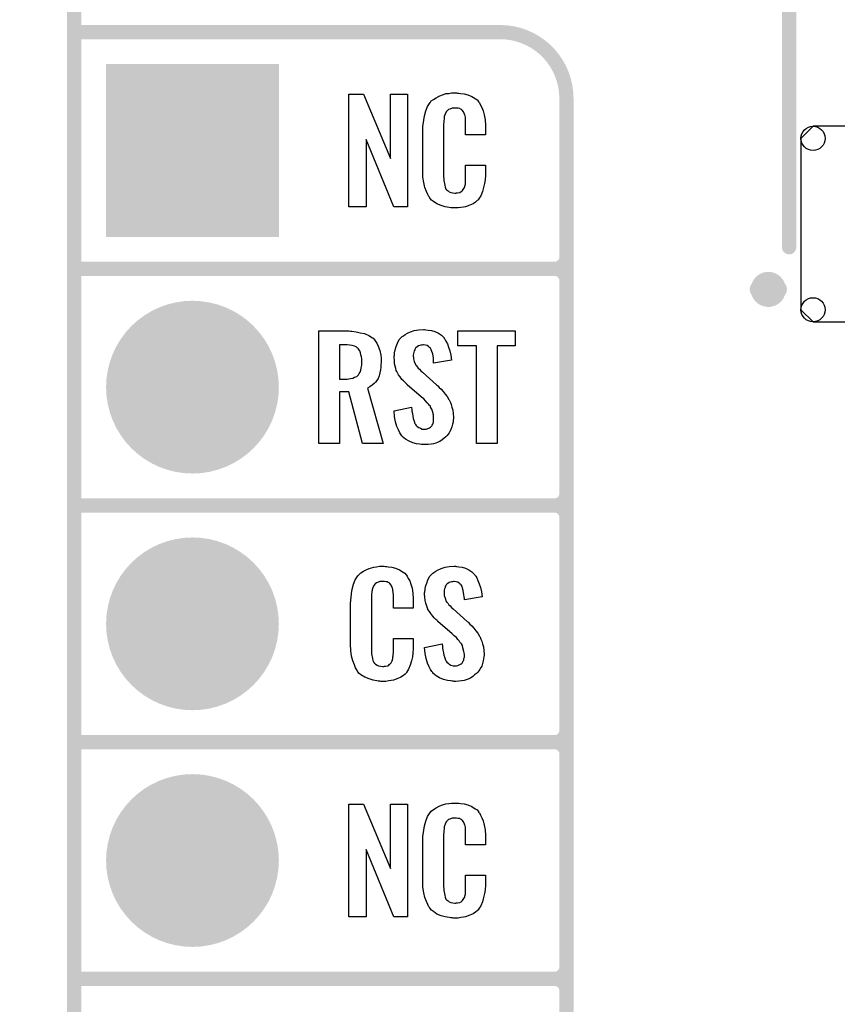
# Model space of a CAD drawing. Extents: x -0.07 to 0.95, y -0.15 to 1.54.
# Tile 2 of 13: x -0.07 to 0.27, y 0.34 to 0.76. Entities that reach past the tile are written whole.
import ezdxf

# ---------------------------------------------------------------- set-up
doc = ezdxf.new("R2010")
doc.units = 0
doc.layers.get('0').update_dxf_attribs({"linetype": 'CONTINUOUS'})
for name, color, linetype in [('gko', 6, 'CONTINUOUS'), ('gto', 2, 'CONTINUOUS'), ('gts', 1, 'CONTINUOUS')]:
    doc.layers.add(name, color=color, linetype=linetype)

# ---------------------------------------------------------------- blocks, each defined once
blk = doc.blocks.new('D33')
at = {"const_width": 0.003}
blk.add_lwpolyline([(-0.0015, 0, 1), (0.0015, 0, 1)], format="xyb", close=True, dxfattribs=at)
blk = doc.blocks.new('D64')
at = {"const_width": 0.00395}
blk.add_lwpolyline([(-0.001975, 0, 1), (0.001975, 0, 1)], format="xyb", close=True, dxfattribs=at)
blk = doc.blocks.new('D75')
blk.add_lwpolyline([(0.0126, 0.0413), (-0.0126, 0.0413), (-0.0177, 0.0362), (-0.0177, -0.0362), (-0.0126, -0.0413), (0.0126, -0.0413), (0.0177, -0.0362), (0.0177, 0.0362)], close=True)
for centre in [(-0.0126, 0.0362), (0.0126, 0.0362), (-0.0126, -0.0362), (0.0126, -0.0362)]:
    blk.add_circle(centre, 0.0051)
blk = doc.blocks.new('D37')
at = {"const_width": 0.073}
blk.add_lwpolyline([(-0.0365, 0), (0.0365, 0)], dxfattribs=at)
blk = doc.blocks.new('D38')
at = {"const_width": 0.0365}
blk.add_lwpolyline([(-0.01825, 0, 1), (0.01825, 0, 1)], format="xyb", close=True, dxfattribs=at)

msp = doc.modelspace()

# ---------------------------------------------------------------- linework, layer by layer
at = {"layer": 'gko', "color": 6, "const_width": 0.006}
msp.add_lwpolyline([(-0.05, -0.15), (-0.05, 1.45)], dxfattribs=at)
at = {"layer": 'gto', "color": 2}
for points, const_width in [([(0.2521, 0.6591), (0.2521, 1.0409)], 0.006), ([(-0.05, 0.75), (0.13, 0.75)], 0.006), ([(0.158, 0.722), (0.158, 0.722)], 0.006), ([(0.158, 0.722), (0.158, 0.722)], 0.006), ([(0.158, -0.022), (0.158, 0.722)], 0.006), ([(-0.05, 0.65), (0.153, 0.65)], 0.006), ([(-0.05, 0.65), (0.153, 0.65)], 0.006), ([(0.153, 0.65), (0.153, 0.65)], 0.006), ([(0.153, 0.65), (0.153, 0.65)], 0.006), ([(0.158, 0.645), (0.158, 0.645)], 0.006), ([(0.158, 0.645), (0.158, 0.645)], 0.006), ([(0.158, 0.645), (0.158, 0.645)], 0.006), ([(0.158, 0.645), (0.158, 0.645)], 0.006), ([(0.158, 0.555), (0.158, 0.645)], 0.006), ([(0.2394, 0.6413), (0.2394, 0.6413)], 0.007), ([(0.2472, 0.6413), (0.2472, 0.6413)], 0.007), ([(0.2472, 0.6413), (0.2472, 0.6413)], 0.007), ([(-0.05, 0.55), (0.153, 0.55)], 0.006), ([(-0.05, 0.55), (0.153, 0.55)], 0.006), ([(0.153, 0.55), (0.153, 0.55)], 0.006), ([(0.153, 0.55), (0.153, 0.55)], 0.006), ([(0.158, 0.545), (0.158, 0.545)], 0.006), ([(0.158, 0.545), (0.158, 0.545)], 0.006), ([(0.158, 0.545), (0.158, 0.545)], 0.006), ([(0.158, 0.545), (0.158, 0.545)], 0.006), ([(0.158, 0.455), (0.158, 0.545)], 0.006), ([(-0.05, 0.45), (0.153, 0.45)], 0.006), ([(-0.05, 0.45), (0.153, 0.45)], 0.006), ([(0.153, 0.45), (0.153, 0.45)], 0.006), ([(0.153, 0.45), (0.153, 0.45)], 0.006), ([(0.158, 0.445), (0.158, 0.445)], 0.006), ([(0.158, 0.445), (0.158, 0.445)], 0.006), ([(0.158, 0.445), (0.158, 0.445)], 0.006), ([(0.158, 0.445), (0.158, 0.445)], 0.006), ([(0.158, 0.355), (0.158, 0.445)], 0.006), ([(-0.05, 0.35), (0.153, 0.35)], 0.006), ([(-0.05, 0.35), (0.153, 0.35)], 0.006), ([(0.153, 0.35), (0.153, 0.35)], 0.006), ([(0.153, 0.35), (0.153, 0.35)], 0.006), ([(0.158, 0.345), (0.158, 0.345)], 0.006), ([(0.158, 0.345), (0.158, 0.345)], 0.006), ([(0.158, 0.345), (0.158, 0.345)], 0.006), ([(0.158, 0.345), (0.158, 0.345)], 0.006), ([(0.158, 0.255), (0.158, 0.345)], 0.006)]:
    msp.add_lwpolyline(points, dxfattribs=dict(at, const_width=const_width))
for points, const_width in [([(0.158, 0.722, 0.414214), (0.13, 0.75)], 0.006), ([(0.153, 0.65, 0.414214), (0.158, 0.655)], 0.006), ([(0.158, 0.645, 0.414214), (0.153, 0.65)], 0.006), ([(0.158, 0.645, 0.414214), (0.153, 0.65)], 0.006), ([(0.2472, 0.6413, 1), (0.2394, 0.6413)], 0.007), ([(0.2394, 0.6413, 1), (0.2472, 0.6413)], 0.007), ([(0.153, 0.55, 0.414214), (0.158, 0.555)], 0.006), ([(0.158, 0.545, 0.414214), (0.153, 0.55)], 0.006), ([(0.158, 0.545, 0.414214), (0.153, 0.55)], 0.006), ([(0.153, 0.45, 0.414214), (0.158, 0.455)], 0.006), ([(0.158, 0.445, 0.414214), (0.153, 0.45)], 0.006), ([(0.158, 0.445, 0.414214), (0.153, 0.45)], 0.006), ([(0.153, 0.35, 0.414214), (0.158, 0.355)], 0.006), ([(0.158, 0.345, 0.414214), (0.153, 0.35)], 0.006), ([(0.158, 0.345, 0.414214), (0.153, 0.35)], 0.006)]:
    msp.add_lwpolyline(points, format="xyb", dxfattribs=dict(at, const_width=const_width))
for points in [[(0.112, 0.7242), (0.1126, 0.7242), (0.1132, 0.7241), (0.1148, 0.7239), (0.1164, 0.7235), (0.118, 0.7228), (0.1195, 0.7219), (0.1203, 0.7214), (0.1208, 0.7207), (0.1209, 0.7205), (0.1213, 0.7201), (0.1217, 0.7192), (0.1223, 0.7181), (0.1228, 0.7167), (0.1233, 0.715), (0.1237, 0.7129), (0.1238, 0.7106), (0.1238, 0.7066), (0.1154, 0.7066), (0.1154, 0.7107), (0.1154, 0.7108), (0.1154, 0.7111), (0.1154, 0.7116), (0.1154, 0.7121), (0.1154, 0.7134), (0.1153, 0.7141), (0.1152, 0.7146), (0.1152, 0.7147), (0.1151, 0.7149), (0.1149, 0.7154), (0.1145, 0.7163), (0.114, 0.717), (0.1138, 0.7172), (0.1136, 0.7173), (0.1132, 0.7175), (0.1129, 0.7177), (0.1123, 0.7178), (0.1116, 0.7179), (0.1105, 0.7179), (0.1102, 0.7179), (0.1097, 0.7179), (0.1087, 0.7175), (0.1082, 0.7173), (0.1078, 0.7169), (0.1076, 0.7167), (0.1072, 0.7163), (0.1067, 0.7154), (0.1064, 0.7143), (0.1064, 0.7142), (0.1064, 0.7141), (0.1063, 0.7137), (0.1063, 0.7132), (0.1062, 0.7127), (0.1062, 0.7119), (0.1061, 0.7111), (0.1061, 0.7102), (0.1061, 0.6895), (0.1061, 0.6894), (0.1061, 0.6889), (0.1062, 0.6882), (0.1062, 0.6873), (0.1066, 0.6854), (0.1067, 0.6845), (0.1071, 0.6837), (0.1072, 0.6836), (0.1073, 0.6834), (0.1076, 0.6832), (0.108, 0.6829), (0.1085, 0.6825), (0.1092, 0.6822), (0.11, 0.6821), (0.1109, 0.682), (0.1113, 0.682), (0.1116, 0.6821), (0.112, 0.6821), (0.113, 0.6823), (0.1135, 0.6826), (0.1139, 0.6829), (0.114, 0.6829), (0.1141, 0.6831), (0.1144, 0.6835), (0.1149, 0.6844), (0.1152, 0.6854), (0.1152, 0.6855), (0.1153, 0.6857), (0.1153, 0.686), (0.1154, 0.6865), (0.1154, 0.687), (0.1154, 0.6878), (0.1154, 0.6886), (0.1154, 0.6895), (0.1154, 0.6938), (0.1238, 0.6938), (0.1238, 0.69), (0.1238, 0.6899), (0.1238, 0.6897), (0.1238, 0.6894), (0.1238, 0.6889), (0.1237, 0.6883), (0.1236, 0.6876), (0.1234, 0.6861), (0.123, 0.6844), (0.1226, 0.6826), (0.1218, 0.6809), (0.1209, 0.6794), (0.1208, 0.6792), (0.1203, 0.6788), (0.1196, 0.6782), (0.1186, 0.6775), (0.1172, 0.6769), (0.1154, 0.6762), (0.1145, 0.676), (0.1134, 0.6759), (0.1122, 0.6757), (0.1102, 0.6757), (0.1097, 0.6758), (0.1091, 0.6758), (0.1084, 0.6759), (0.1068, 0.6762), (0.1051, 0.6767), (0.1033, 0.6774), (0.1018, 0.6784), (0.101, 0.679), (0.1004, 0.6797), (0.1004, 0.6798), (0.1003, 0.6799), (0.1001, 0.6802), (0.0999, 0.6805), (0.0994, 0.6814), (0.0989, 0.6827), (0.0982, 0.6844), (0.0978, 0.6864), (0.0974, 0.6887), (0.0973, 0.6914), (0.0973, 0.7083), (0.0973, 0.7084), (0.0973, 0.7087), (0.0973, 0.7091), (0.0974, 0.7096), (0.0974, 0.7103), (0.0975, 0.711), (0.0977, 0.7128), (0.0981, 0.7147), (0.0986, 0.7167), (0.0993, 0.7186), (0.1004, 0.7203), (0.1004, 0.7204), (0.1006, 0.7204), (0.1009, 0.7209), (0.1018, 0.7216), (0.1029, 0.7223), (0.1042, 0.723), (0.1052, 0.7234), (0.1061, 0.7237), (0.1071, 0.724), (0.1083, 0.7241), (0.1095, 0.7243), (0.1116, 0.7243), (0.112, 0.7242)], [(0.0908, 0.6762), (0.0851, 0.6762), (0.0734, 0.7046), (0.0734, 0.6762), (0.066, 0.6762), (0.066, 0.7238), (0.0722, 0.7238), (0.0837, 0.6966), (0.0837, 0.7238), (0.0908, 0.7238), (0.0908, 0.6762)], [(0.0986, 0.6242), (0.0996, 0.6241), (0.101, 0.6239), (0.1024, 0.6235), (0.1039, 0.6228), (0.1052, 0.622), (0.1063, 0.6208), (0.1064, 0.6206), (0.1067, 0.6202), (0.1071, 0.6194), (0.1077, 0.6183), (0.1082, 0.6169), (0.1088, 0.6154), (0.1092, 0.6135), (0.1094, 0.6114), (0.1019, 0.6101), (0.1019, 0.6103), (0.1019, 0.6107), (0.1018, 0.6114), (0.1018, 0.6122), (0.1015, 0.6141), (0.1012, 0.615), (0.1009, 0.6158), (0.1009, 0.6159), (0.1007, 0.6161), (0.1006, 0.6165), (0.1002, 0.6168), (0.0997, 0.6172), (0.0992, 0.6176), (0.0984, 0.6178), (0.0976, 0.6179), (0.0973, 0.6179), (0.0969, 0.6178), (0.0965, 0.6177), (0.0955, 0.6174), (0.0949, 0.617), (0.0944, 0.6166), (0.0944, 0.6166), (0.0943, 0.6165), (0.0941, 0.6162), (0.0939, 0.6158), (0.0937, 0.6154), (0.0935, 0.6148), (0.0934, 0.6142), (0.0933, 0.6134), (0.0933, 0.6133), (0.0933, 0.613), (0.0934, 0.6126), (0.0934, 0.612), (0.0937, 0.6108), (0.0943, 0.6095), (0.0944, 0.6094), (0.0944, 0.6093), (0.0946, 0.609), (0.095, 0.6086), (0.0954, 0.608), (0.0959, 0.6076), (0.0965, 0.6069), (0.0972, 0.6063), (0.1031, 0.601), (0.1033, 0.6009), (0.1037, 0.6005), (0.1042, 0.5999), (0.1051, 0.5992), (0.1059, 0.5982), (0.1067, 0.5971), (0.1076, 0.596), (0.1083, 0.5948), (0.1084, 0.5946), (0.1086, 0.5943), (0.109, 0.5935), (0.1093, 0.5927), (0.1096, 0.5916), (0.11, 0.5903), (0.1102, 0.5888), (0.1103, 0.5872), (0.1103, 0.5871), (0.1103, 0.5867), (0.1102, 0.586), (0.1101, 0.5852), (0.1099, 0.5843), (0.1096, 0.5833), (0.1092, 0.5821), (0.1087, 0.5811), (0.1086, 0.581), (0.1084, 0.5807), (0.108, 0.5802), (0.1076, 0.5796), (0.107, 0.579), (0.1063, 0.5784), (0.1055, 0.5777), (0.1045, 0.5771), (0.1044, 0.577), (0.1041, 0.5769), (0.1035, 0.5766), (0.1028, 0.5764), (0.1018, 0.5761), (0.1008, 0.5759), (0.0996, 0.5758), (0.0983, 0.5757), (0.0977, 0.5757), (0.0973, 0.5758), (0.0968, 0.5758), (0.0961, 0.5759), (0.0947, 0.5761), (0.0931, 0.5765), (0.0915, 0.5772), (0.09, 0.578), (0.0886, 0.5792), (0.0885, 0.5794), (0.0882, 0.5798), (0.0876, 0.5807), (0.087, 0.5819), (0.0864, 0.5834), (0.0858, 0.5853), (0.0854, 0.5875), (0.0852, 0.59), (0.0926, 0.5915), (0.0926, 0.5914), (0.0926, 0.5913), (0.0927, 0.5907), (0.0927, 0.5899), (0.0929, 0.5889), (0.0931, 0.5878), (0.0932, 0.5867), (0.0936, 0.5856), (0.094, 0.5846), (0.0941, 0.5845), (0.0943, 0.5842), (0.0945, 0.5838), (0.095, 0.5834), (0.0956, 0.583), (0.0963, 0.5826), (0.0971, 0.5823), (0.0981, 0.5822), (0.0983, 0.5822), (0.0987, 0.5823), (0.0992, 0.5824), (0.1001, 0.5828), (0.1006, 0.5831), (0.1009, 0.5834), (0.101, 0.5835), (0.1011, 0.5836), (0.1013, 0.5839), (0.1015, 0.5843), (0.1017, 0.5847), (0.1018, 0.5853), (0.1019, 0.5859), (0.1019, 0.5867), (0.1019, 0.5868), (0.1019, 0.5871), (0.1018, 0.5877), (0.1018, 0.5883), (0.1014, 0.5899), (0.1011, 0.5907), (0.1006, 0.5915), (0.1006, 0.5916), (0.1005, 0.5919), (0.1001, 0.5922), (0.0997, 0.5928), (0.0992, 0.5934), (0.0985, 0.5942), (0.0977, 0.595), (0.0968, 0.5958), (0.0907, 0.601), (0.0907, 0.6011), (0.0903, 0.6015), (0.0898, 0.6019), (0.0892, 0.6026), (0.0885, 0.6033), (0.0878, 0.6043), (0.0871, 0.6052), (0.0866, 0.6061), (0.0865, 0.6062), (0.0864, 0.6066), (0.0861, 0.6071), (0.0859, 0.6079), (0.0857, 0.6088), (0.0854, 0.6099), (0.0853, 0.6112), (0.0852, 0.6126), (0.0852, 0.6127), (0.0852, 0.6129), (0.0852, 0.6131), (0.0853, 0.6135), (0.0854, 0.6145), (0.0856, 0.6158), (0.086, 0.6172), (0.0866, 0.6186), (0.0873, 0.6201), (0.0884, 0.6213), (0.0886, 0.6214), (0.0891, 0.6217), (0.0898, 0.6222), (0.0908, 0.6228), (0.0921, 0.6234), (0.0937, 0.6239), (0.0956, 0.6242), (0.0976, 0.6243), (0.0981, 0.6243), (0.0986, 0.6242)], [(0.0667, 0.6237), (0.0674, 0.6236), (0.0691, 0.6234), (0.0709, 0.623), (0.0727, 0.6226), (0.0745, 0.6218), (0.076, 0.6209), (0.0762, 0.6208), (0.0766, 0.6204), (0.0772, 0.6196), (0.0779, 0.6186), (0.0785, 0.6173), (0.0792, 0.6155), (0.0796, 0.6135), (0.0797, 0.6124), (0.0797, 0.6111), (0.0797, 0.611), (0.0797, 0.6109), (0.0797, 0.6104), (0.0796, 0.6095), (0.0796, 0.6085), (0.0795, 0.6073), (0.0792, 0.6061), (0.0789, 0.6048), (0.0784, 0.6037), (0.0784, 0.6036), (0.0782, 0.6032), (0.0779, 0.6028), (0.0774, 0.6021), (0.0768, 0.6015), (0.0759, 0.6008), (0.075, 0.6002), (0.0739, 0.5996), (0.0806, 0.5762), (0.0719, 0.5762), (0.0661, 0.598), (0.0621, 0.598), (0.0621, 0.5762), (0.0534, 0.5762), (0.0534, 0.6238), (0.066, 0.6238), (0.0667, 0.6237)], [(0.1364, 0.6174), (0.1287, 0.6174), (0.1287, 0.5762), (0.12, 0.5762), (0.12, 0.6174), (0.1121, 0.6174), (0.1121, 0.6238), (0.1364, 0.6238), (0.1364, 0.6174)], [(0.0653, 0.6179), (0.0621, 0.6179), (0.0621, 0.6034), (0.0654, 0.6034), (0.066, 0.6035), (0.0668, 0.6036), (0.0677, 0.6038), (0.0685, 0.6042), (0.0694, 0.6045), (0.07, 0.6051), (0.0701, 0.6052), (0.0703, 0.6055), (0.0705, 0.6058), (0.0709, 0.6064), (0.0711, 0.6072), (0.0713, 0.6081), (0.0715, 0.6093), (0.0716, 0.6106), (0.0716, 0.6108), (0.0716, 0.6113), (0.0715, 0.6119), (0.0714, 0.6128), (0.0712, 0.6136), (0.071, 0.6145), (0.0707, 0.6154), (0.0702, 0.6161), (0.0701, 0.6162), (0.0699, 0.6164), (0.0696, 0.6166), (0.0691, 0.617), (0.0685, 0.6173), (0.0675, 0.6176), (0.0665, 0.6178), (0.0653, 0.6179)], [(0.0815, 0.5242), (0.0821, 0.5242), (0.0827, 0.5241), (0.0843, 0.5239), (0.0858, 0.5235), (0.0875, 0.5228), (0.089, 0.5219), (0.0897, 0.5214), (0.0903, 0.5207), (0.0904, 0.5205), (0.0907, 0.5201), (0.0912, 0.5192), (0.0918, 0.5181), (0.0923, 0.5167), (0.0928, 0.515), (0.0931, 0.513), (0.0932, 0.5106), (0.0932, 0.5066), (0.0849, 0.5066), (0.0849, 0.5107), (0.0849, 0.5108), (0.0849, 0.5111), (0.0849, 0.5116), (0.0849, 0.5121), (0.0848, 0.5134), (0.0847, 0.5141), (0.0846, 0.5146), (0.0846, 0.5147), (0.0845, 0.5149), (0.0844, 0.5154), (0.084, 0.5163), (0.0834, 0.517), (0.0833, 0.5172), (0.0831, 0.5173), (0.0827, 0.5175), (0.0823, 0.5177), (0.0818, 0.5178), (0.0811, 0.5179), (0.08, 0.5179), (0.0796, 0.5179), (0.0792, 0.5179), (0.0782, 0.5175), (0.0777, 0.5173), (0.0772, 0.5169), (0.0771, 0.5167), (0.0767, 0.5163), (0.0762, 0.5154), (0.0759, 0.5143), (0.0759, 0.5142), (0.0759, 0.5141), (0.0758, 0.5137), (0.0758, 0.5132), (0.0757, 0.5127), (0.0757, 0.5119), (0.0756, 0.5111), (0.0756, 0.5102), (0.0756, 0.4895), (0.0756, 0.4894), (0.0756, 0.4889), (0.0757, 0.4882), (0.0757, 0.4873), (0.076, 0.4854), (0.0762, 0.4845), (0.0766, 0.4837), (0.0767, 0.4836), (0.0768, 0.4834), (0.0771, 0.4832), (0.0774, 0.4829), (0.078, 0.4825), (0.0786, 0.4822), (0.0795, 0.4821), (0.0804, 0.482), (0.0808, 0.482), (0.0811, 0.4821), (0.0815, 0.4821), (0.0825, 0.4823), (0.083, 0.4826), (0.0833, 0.4829), (0.0834, 0.4829), (0.0835, 0.4831), (0.0839, 0.4835), (0.0844, 0.4844), (0.0846, 0.4854), (0.0846, 0.4855), (0.0847, 0.4857), (0.0847, 0.486), (0.0848, 0.4865), (0.0848, 0.487), (0.0849, 0.4878), (0.0849, 0.4886), (0.0849, 0.4895), (0.0849, 0.4938), (0.0932, 0.4938), (0.0932, 0.49), (0.0932, 0.4899), (0.0932, 0.4897), (0.0932, 0.4894), (0.0932, 0.4889), (0.0931, 0.4883), (0.0931, 0.4876), (0.0929, 0.4861), (0.0925, 0.4844), (0.092, 0.4826), (0.0913, 0.4809), (0.0904, 0.4794), (0.0903, 0.4792), (0.0898, 0.4788), (0.0891, 0.4782), (0.0881, 0.4775), (0.0867, 0.4769), (0.0849, 0.4762), (0.084, 0.476), (0.0829, 0.4759), (0.0817, 0.4757), (0.0796, 0.4757), (0.0792, 0.4758), (0.0785, 0.4758), (0.0779, 0.4759), (0.0763, 0.4762), (0.0746, 0.4767), (0.0728, 0.4774), (0.0712, 0.4784), (0.0705, 0.479), (0.0698, 0.4797), (0.0698, 0.4798), (0.0697, 0.4799), (0.0696, 0.4802), (0.0694, 0.4805), (0.0689, 0.4814), (0.0684, 0.4827), (0.0677, 0.4844), (0.0672, 0.4864), (0.0669, 0.4887), (0.0668, 0.4914), (0.0668, 0.5083), (0.0668, 0.5084), (0.0668, 0.5087), (0.0668, 0.5091), (0.0669, 0.5096), (0.0669, 0.5103), (0.067, 0.511), (0.0672, 0.5128), (0.0675, 0.5147), (0.0681, 0.5167), (0.0688, 0.5186), (0.0698, 0.5203), (0.0698, 0.5203), (0.07, 0.5204), (0.0704, 0.5209), (0.0712, 0.5216), (0.0723, 0.5223), (0.0737, 0.523), (0.0746, 0.5234), (0.0756, 0.5237), (0.0766, 0.524), (0.0778, 0.5241), (0.079, 0.5243), (0.081, 0.5243), (0.0815, 0.5242)], [(0.1116, 0.5242), (0.1126, 0.5241), (0.114, 0.5239), (0.1154, 0.5235), (0.1168, 0.5228), (0.1181, 0.522), (0.1192, 0.5208), (0.1193, 0.5206), (0.1197, 0.5202), (0.1201, 0.5194), (0.1206, 0.5183), (0.1212, 0.5169), (0.1217, 0.5154), (0.1221, 0.5135), (0.1224, 0.5114), (0.1149, 0.5101), (0.1149, 0.5103), (0.1149, 0.5107), (0.1148, 0.5114), (0.1147, 0.5122), (0.1144, 0.5141), (0.1141, 0.515), (0.1139, 0.5158), (0.1139, 0.5159), (0.1137, 0.5161), (0.1135, 0.5165), (0.1131, 0.5168), (0.1127, 0.5172), (0.1121, 0.5176), (0.1114, 0.5178), (0.1105, 0.5179), (0.1103, 0.5179), (0.1099, 0.5178), (0.1094, 0.5177), (0.1084, 0.5174), (0.1079, 0.517), (0.1074, 0.5167), (0.1074, 0.5166), (0.1072, 0.5165), (0.107, 0.5162), (0.1068, 0.5158), (0.1067, 0.5154), (0.1065, 0.5148), (0.1064, 0.5142), (0.1063, 0.5134), (0.1063, 0.5133), (0.1063, 0.513), (0.1064, 0.5126), (0.1064, 0.512), (0.1067, 0.5108), (0.1072, 0.5095), (0.1073, 0.5094), (0.1074, 0.5092), (0.1076, 0.509), (0.108, 0.5086), (0.1083, 0.508), (0.1089, 0.5076), (0.1094, 0.5069), (0.1102, 0.5063), (0.1161, 0.501), (0.1163, 0.5009), (0.1166, 0.5005), (0.1172, 0.4999), (0.118, 0.4992), (0.1189, 0.4982), (0.1197, 0.4971), (0.1205, 0.496), (0.1213, 0.4948), (0.1214, 0.4946), (0.1215, 0.4943), (0.1219, 0.4935), (0.1223, 0.4927), (0.1226, 0.4916), (0.1229, 0.4903), (0.1231, 0.4888), (0.1232, 0.4872), (0.1232, 0.487), (0.1232, 0.4867), (0.1231, 0.486), (0.123, 0.4852), (0.1228, 0.4843), (0.1226, 0.4833), (0.1222, 0.4821), (0.1216, 0.4811), (0.1215, 0.481), (0.1214, 0.4807), (0.121, 0.4802), (0.1205, 0.4796), (0.12, 0.479), (0.1192, 0.4784), (0.1184, 0.4777), (0.1175, 0.4771), (0.1174, 0.477), (0.117, 0.4769), (0.1165, 0.4766), (0.1157, 0.4764), (0.1148, 0.4761), (0.1138, 0.4759), (0.1126, 0.4758), (0.1113, 0.4757), (0.1106, 0.4757), (0.1103, 0.4758), (0.1097, 0.4758), (0.1091, 0.4759), (0.1077, 0.4761), (0.1061, 0.4765), (0.1044, 0.4772), (0.103, 0.478), (0.1016, 0.4792), (0.1015, 0.4794), (0.1011, 0.4798), (0.1006, 0.4807), (0.1, 0.4819), (0.0993, 0.4834), (0.0988, 0.4853), (0.0983, 0.4875), (0.0981, 0.49), (0.1055, 0.4915), (0.1055, 0.4914), (0.1055, 0.4913), (0.1056, 0.4908), (0.1056, 0.4899), (0.1058, 0.4889), (0.106, 0.4878), (0.1062, 0.4867), (0.1066, 0.4856), (0.1069, 0.4846), (0.107, 0.4845), (0.1072, 0.4842), (0.1075, 0.4838), (0.108, 0.4834), (0.1085, 0.483), (0.1092, 0.4826), (0.1101, 0.4823), (0.111, 0.4822), (0.1113, 0.4822), (0.1116, 0.4823), (0.1121, 0.4824), (0.113, 0.4828), (0.1135, 0.4831), (0.1139, 0.4834), (0.114, 0.4835), (0.1141, 0.4836), (0.1142, 0.4839), (0.1144, 0.4843), (0.1146, 0.4847), (0.1147, 0.4853), (0.1149, 0.4859), (0.1149, 0.4867), (0.1149, 0.4868), (0.1149, 0.4871), (0.1148, 0.4877), (0.1147, 0.4883), (0.1143, 0.4899), (0.1141, 0.4908), (0.1136, 0.4915), (0.1135, 0.4916), (0.1134, 0.4919), (0.113, 0.4922), (0.1127, 0.4928), (0.1121, 0.4934), (0.1115, 0.4942), (0.1106, 0.495), (0.1097, 0.4958), (0.1037, 0.501), (0.1036, 0.5011), (0.1032, 0.5015), (0.1028, 0.5019), (0.1021, 0.5026), (0.1015, 0.5033), (0.1007, 0.5043), (0.1001, 0.5052), (0.0995, 0.5061), (0.0994, 0.5062), (0.0993, 0.5066), (0.0991, 0.5071), (0.0989, 0.5079), (0.0986, 0.5088), (0.0983, 0.5099), (0.0982, 0.5112), (0.0981, 0.5126), (0.0981, 0.5127), (0.0981, 0.5129), (0.0981, 0.5131), (0.0982, 0.5135), (0.0983, 0.5145), (0.0985, 0.5158), (0.099, 0.5172), (0.0995, 0.5186), (0.1003, 0.5201), (0.1014, 0.5213), (0.1016, 0.5214), (0.102, 0.5217), (0.1028, 0.5222), (0.1038, 0.5228), (0.1051, 0.5234), (0.1067, 0.5239), (0.1085, 0.5242), (0.1105, 0.5243), (0.1111, 0.5243), (0.1116, 0.5242)], [(0.0908, 0.3762), (0.0851, 0.3762), (0.0734, 0.4046), (0.0734, 0.3762), (0.066, 0.3762), (0.066, 0.4238), (0.0722, 0.4238), (0.0837, 0.3966), (0.0837, 0.4238), (0.0908, 0.4238), (0.0908, 0.3762)], [(0.112, 0.4242), (0.1126, 0.4242), (0.1132, 0.4241), (0.1148, 0.4239), (0.1164, 0.4235), (0.118, 0.4228), (0.1195, 0.4219), (0.1203, 0.4214), (0.1208, 0.4207), (0.1209, 0.4205), (0.1213, 0.4201), (0.1217, 0.4192), (0.1223, 0.4181), (0.1228, 0.4167), (0.1233, 0.415), (0.1237, 0.413), (0.1238, 0.4106), (0.1238, 0.4066), (0.1154, 0.4066), (0.1154, 0.4107), (0.1154, 0.4108), (0.1154, 0.4111), (0.1154, 0.4116), (0.1154, 0.4121), (0.1154, 0.4134), (0.1153, 0.4141), (0.1152, 0.4146), (0.1152, 0.4147), (0.1151, 0.4149), (0.1149, 0.4154), (0.1145, 0.4163), (0.114, 0.417), (0.1138, 0.4172), (0.1136, 0.4173), (0.1132, 0.4175), (0.1129, 0.4177), (0.1123, 0.4178), (0.1116, 0.4179), (0.1105, 0.4179), (0.1102, 0.4179), (0.1097, 0.4179), (0.1087, 0.4175), (0.1082, 0.4173), (0.1078, 0.4169), (0.1076, 0.4167), (0.1072, 0.4163), (0.1067, 0.4154), (0.1064, 0.4143), (0.1064, 0.4142), (0.1064, 0.4141), (0.1063, 0.4137), (0.1063, 0.4132), (0.1062, 0.4127), (0.1062, 0.4119), (0.1061, 0.4111), (0.1061, 0.4102), (0.1061, 0.3895), (0.1061, 0.3894), (0.1061, 0.3889), (0.1062, 0.3882), (0.1062, 0.3873), (0.1066, 0.3854), (0.1067, 0.3845), (0.1071, 0.3837), (0.1072, 0.3836), (0.1073, 0.3834), (0.1076, 0.3832), (0.108, 0.3829), (0.1085, 0.3825), (0.1092, 0.3822), (0.11, 0.3821), (0.1109, 0.382), (0.1113, 0.382), (0.1116, 0.3821), (0.112, 0.3821), (0.113, 0.3823), (0.1135, 0.3826), (0.1139, 0.3829), (0.114, 0.3829), (0.1141, 0.3831), (0.1144, 0.3835), (0.1149, 0.3844), (0.1152, 0.3854), (0.1152, 0.3855), (0.1153, 0.3857), (0.1153, 0.386), (0.1154, 0.3865), (0.1154, 0.3871), (0.1154, 0.3878), (0.1154, 0.3886), (0.1154, 0.3895), (0.1154, 0.3938), (0.1238, 0.3938), (0.1238, 0.39), (0.1238, 0.3899), (0.1238, 0.3897), (0.1238, 0.3894), (0.1238, 0.3889), (0.1237, 0.3883), (0.1236, 0.3876), (0.1234, 0.3861), (0.123, 0.3844), (0.1226, 0.3826), (0.1218, 0.3809), (0.1209, 0.3794), (0.1208, 0.3792), (0.1203, 0.3788), (0.1196, 0.3782), (0.1186, 0.3775), (0.1172, 0.3769), (0.1154, 0.3762), (0.1145, 0.376), (0.1134, 0.3759), (0.1122, 0.3757), (0.1102, 0.3757), (0.1097, 0.3758), (0.1091, 0.3758), (0.1084, 0.3759), (0.1068, 0.3762), (0.1051, 0.3767), (0.1033, 0.3774), (0.1018, 0.3784), (0.101, 0.379), (0.1004, 0.3797), (0.1004, 0.3798), (0.1003, 0.3799), (0.1001, 0.3802), (0.0999, 0.3805), (0.0994, 0.3814), (0.0989, 0.3827), (0.0982, 0.3844), (0.0978, 0.3864), (0.0974, 0.3887), (0.0973, 0.3914), (0.0973, 0.4083), (0.0973, 0.4084), (0.0973, 0.4087), (0.0973, 0.4091), (0.0974, 0.4096), (0.0974, 0.4103), (0.0975, 0.411), (0.0977, 0.4128), (0.0981, 0.4147), (0.0986, 0.4166), (0.0993, 0.4186), (0.1004, 0.4203), (0.1004, 0.4203), (0.1006, 0.4204), (0.1009, 0.4209), (0.1018, 0.4216), (0.1029, 0.4223), (0.1042, 0.423), (0.1052, 0.4234), (0.1061, 0.4237), (0.1071, 0.424), (0.1083, 0.4241), (0.1095, 0.4243), (0.1116, 0.4243), (0.112, 0.4242)]]:
    msp.add_lwpolyline(points, dxfattribs=at)

# ---------------------------------------------------------------- block references
at = {"layer": 'gto'}
for name, p in [('D33', (-0.05, 0.75)), ('D33', (0.13, 0.75)), ('D33', (0.13, 0.75)), ('D33', (0.158, 0.722)), ('D33', (0.158, 0.722)), ('D33', (0.158, 0.722)), ('D33', (0.158, 0.722)), ('D33', (0.2521, 0.6591)), ('D33', (0.158, 0.655)), ('D33', (-0.05, 0.65)), ('D33', (-0.05, 0.65)), ('D33', (0.153, 0.65)), ('D33', (0.153, 0.65)), ('D33', (0.153, 0.65)), ('D33', (0.153, 0.65)), ('D33', (0.153, 0.65)), ('D33', (0.153, 0.65)), ('D33', (0.153, 0.65)), ('D33', (0.158, 0.645)), ('D33', (0.158, 0.645)), ('D33', (0.158, 0.645)), ('D33', (0.158, 0.645)), ('D33', (0.158, 0.645)), ('D33', (0.158, 0.645)), ('D33', (0.158, 0.645)), ('D64', (0.2394, 0.6413)), ('D64', (0.2394, 0.6413)), ('D64', (0.2472, 0.6413)), ('D64', (0.2472, 0.6413)), ('D64', (0.2472, 0.6413)), ('D64', (0.2472, 0.6413)), ('D33', (0.158, 0.555)), ('D33', (0.158, 0.555)), ('D33', (-0.05, 0.55)), ('D33', (-0.05, 0.55)), ('D33', (0.153, 0.55)), ('D33', (0.153, 0.55)), ('D33', (0.153, 0.55)), ('D33', (0.153, 0.55)), ('D33', (0.153, 0.55)), ('D33', (0.153, 0.55)), ('D33', (0.153, 0.55)), ('D33', (0.158, 0.545)), ('D33', (0.158, 0.545)), ('D33', (0.158, 0.545)), ('D33', (0.158, 0.545)), ('D33', (0.158, 0.545)), ('D33', (0.158, 0.545)), ('D33', (0.158, 0.545)), ('D33', (0.158, 0.455)), ('D33', (0.158, 0.455)), ('D33', (-0.05, 0.45)), ('D33', (-0.05, 0.45)), ('D33', (0.153, 0.45)), ('D33', (0.153, 0.45)), ('D33', (0.153, 0.45)), ('D33', (0.153, 0.45)), ('D33', (0.153, 0.45)), ('D33', (0.153, 0.45)), ('D33', (0.153, 0.45)), ('D33', (0.158, 0.445)), ('D33', (0.158, 0.445)), ('D33', (0.158, 0.445)), ('D33', (0.158, 0.445)), ('D33', (0.158, 0.445)), ('D33', (0.158, 0.445)), ('D33', (0.158, 0.445)), ('D33', (0.158, 0.355)), ('D33', (0.158, 0.355)), ('D33', (-0.05, 0.35)), ('D33', (-0.05, 0.35)), ('D33', (0.153, 0.35)), ('D33', (0.153, 0.35)), ('D33', (0.153, 0.35)), ('D33', (0.153, 0.35)), ('D33', (0.153, 0.35)), ('D33', (0.153, 0.35)), ('D33', (0.153, 0.35)), ('D33', (0.158, 0.345)), ('D33', (0.158, 0.345)), ('D33', (0.158, 0.345)), ('D33', (0.158, 0.345)), ('D33', (0.158, 0.345)), ('D33', (0.158, 0.345)), ('D33', (0.158, 0.345))]:
    msp.add_blockref(name, p, dxfattribs=at)
at = {"layer": 'gts'}
for name, p in [('D37', (0, 0.7)), ('D75', (0.2748, 0.6689)), ('D38', (0, 0.6)), ('D38', (0, 0.5)), ('D38', (0, 0.4))]:
    msp.add_blockref(name, p, dxfattribs=at)

doc.saveas('drawing.dxf')
